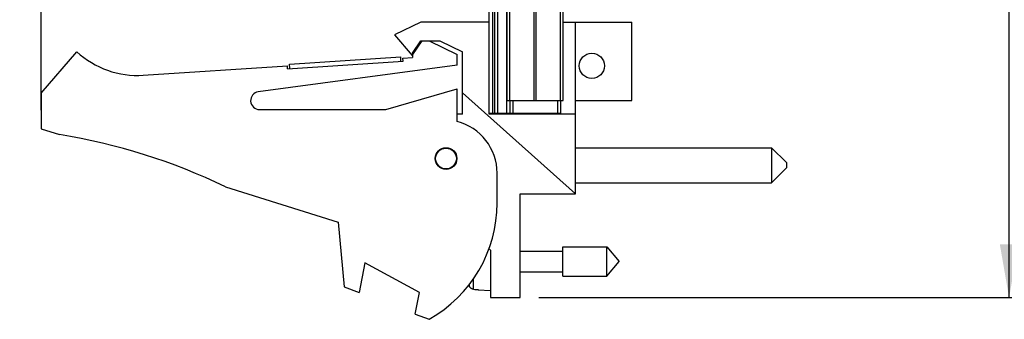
# Model space of a CAD drawing. Header units: inches. Extents: x 0.2 to 16.8, y 0.1 to 10.8.
# Tile 5 of 14: x 8.1 to 11.4, y 2.7 to 3.7. Entities that reach past the tile are written whole.
import ezdxf

# ---------------------------------------------------------------- set-up
doc = ezdxf.new("R2010")
doc.units = ezdxf.units.IN
doc.header["$LTSCALE"] = 0.935
doc.header["$MEASUREMENT"] = 0
doc.layers.get('0').update_dxf_attribs({"linetype": 'CONTINUOUS'})
doc.layers.add('DIMENSIONS', color=7, linetype='CONTINUOUS')
doc.styles.get("Standard").update_dxf_attribs({"font": 'txt', "width": 0.8})
doc.dimstyles.new('DIMSTYLE_1', dxfattribs={"dimtxt": 0.125, "dimasz": 0.18, "dimexe": 0.18, "dimexo": 0.0625, "dimgap": 0.09, "dimtad": 0, "dimtih": 1, "dimtoh": 1, "dimdec": 3, "dimzin": 4, "dimdsep": 46, "dimtxsty": 'STANDARD', "dimblk": '_FILLED', "dimblk1": '_FILLED', "dimblk2": '_FILLED', "dimcen": 0.09, "dimadec": 0, "dimazin": 0, "dimtp": 0.001, "dimtm": 0.001, "dimtfac": 1, "dimtdec": 3, "dimtofl": 0, "dimtmove": 0, "dimatfit": 3, "dimldrblk": '_FILLED', "dimfxl": 1, "dimtolj": 1, "dimtzin": 4, "dimarcsym": 0})
doc.dimstyles.new('DIMSTYLE_2', dxfattribs={"dimtxt": 0.125, "dimasz": 0.18, "dimexe": 0.18, "dimexo": 0.0625, "dimgap": 0.09, "dimtad": 0, "dimtih": 1, "dimtoh": 1, "dimdec": 3, "dimzin": 4, "dimdsep": 46, "dimtxsty": 'STANDARD', "dimblk": '_FILLED', "dimblk1": '_FILLED', "dimblk2": '_FILLED', "dimcen": 0.09, "dimadec": 0, "dimazin": 0, "dimtp": 0.001, "dimtm": 0.001, "dimtfac": 1, "dimtdec": 3, "dimtofl": 0, "dimtmove": 0, "dimatfit": 3, "dimldrblk": '_FILLED', "dimfxl": 1, "dimtolj": 1, "dimtzin": 4, "dimarcsym": 0})

# ---------------------------------------------------------------- blocks, each defined once
blk = doc.blocks.new('*D3')
at = {"layer": 'DIMENSIONS', "color": 2, "linetype": 'CONTINUOUS'}
blk.add_line((8.1303, 3.3785), (8.1303, 8.4994), dxfattribs=at)
at = {"layer": 'DIMENSIONS', "color": 2, "linetype": 'CONTINUOUS', "width": 0.8}
for s, p in [(']', (8.1928, 9.7869)), ('40.84', (8.1928, 9.2869)), ('[', (8.1928, 9.1869)), ('1.608', (8.1928, 8.5619))]:
    blk.add_text(s, height=0.125, rotation=90, dxfattribs=at).set_placement(p)
blk = doc.blocks.new('_FILLED')
at = {"color": 0, "linetype": 'BYBLOCK'}
blk.add_solid([(0, 0), (-1, 0.174), (-1, -0.174)], dxfattribs=at)
blk = doc.blocks.new('*D4')
at = {"layer": 'DIMENSIONS', "color": 2, "linetype": 'CONTINUOUS'}
for p, q in [((9.7308, 7.8119), (11.5143, 7.8119)), ((11.3893, 7.8119), (11.3893, 5.7256)), ((11.3893, 2.747), (11.3893, 5.4756)), ((9.8058, 2.747), (11.5143, 2.747))]:
    blk.add_line(p, q, dxfattribs=at)
at = {"layer": 'DIMENSIONS', "color": 2, "linetype": 'CONTINUOUS', "xscale": 0.18, "yscale": 0.18, "zscale": 0.18}
for p, rotation in [((11.3893, 7.8119), 90), ((11.3893, 2.747), 270)]:
    blk.add_blockref('_FILLED', p, dxfattribs=dict(at, rotation=rotation))
at = {"layer": 'DIMENSIONS', "color": 2, "linetype": 'CONTINUOUS', "width": 0.8}
for s, p in [('[', (11.3018, 5.5381)), (']', (12.0018, 5.5381)), ('5.065', (10.6768, 5.5381)), ('128.65', (11.4018, 5.5381))]:
    blk.add_text(s, height=0.125, dxfattribs=at).set_placement(p)

msp = doc.modelspace()

# ---------------------------------------------------------------- linework, layer by layer
at = {"color": 7, "linetype": 'CONTINUOUS'}
for p, q in [((9.6383, 3.366), (9.6383, 7.8119)), ((9.6503, 7.8119), (9.6503, 3.3689)), ((9.6563, 7.8119), (9.6563, 3.3689)), ((9.6683, 3.3689), (9.6683, 7.8119)), ((9.6975, 3.3689), (9.6975, 7.8119)), ((9.6993, 3.4119), (9.6993, 7.4119)), ((9.7083, 3.4119), (9.7083, 7.4119)), ((9.7902, 3.4119), (9.7902, 7.4119)), ((9.7965, 3.4119), (9.7965, 7.4119)), ((9.8784, 3.4119), (9.8784, 7.4119)), ((9.8873, 3.4119), (9.8873, 7.4119)), ((9.4083, 3.676), (9.3193, 3.633)), ((9.6383, 3.676), (9.4083, 3.676)), ((9.8873, 3.676), (10.1193, 3.676)), ((9.9293, 3.097), (9.9293, 3.676)), ((10.1193, 3.411), (10.1193, 3.676)), ((9.3193, 3.633), (9.3793, 3.563)), ((9.3793, 3.563), (9.4125, 3.613)), ((9.3803, 3.5705), (9.4085, 3.613)), ((9.4085, 3.613), (9.4725, 3.613)), ((9.4363, 3.613), (9.5303, 3.566)), ((9.4725, 3.613), (9.5483, 3.576)), ((8.1303, 3.436), (8.2503, 3.576)), ((8.9664, 3.5339), (9.3406, 3.5584)), ((9.3416, 3.5434), (9.3406, 3.5584)), ((9.3484, 3.5539), (9.3803, 3.556)), ((9.3491, 3.5439), (9.3484, 3.5539)), ((9.3803, 3.5705), (9.3803, 3.556)), ((9.5303, 3.531), (9.5303, 3.566)), ((9.5483, 3.366), (9.5483, 3.576)), ((8.4739, 3.4966), (8.9592, 3.5284)), ((9.5303, 3.531), (8.8613, 3.4407)), ((8.9599, 3.5184), (8.9592, 3.5284)), ((8.9599, 3.5184), (9.3491, 3.5439)), ((8.9674, 3.5189), (8.9664, 3.5339)), ((9.2903, 3.381), (9.5303, 3.451)), ((9.5303, 3.341), (9.5303, 3.451)), ((8.1303, 3.436), (8.1303, 3.316)), ((9.9293, 3.097), (9.5483, 3.4376)), ((9.6993, 3.4119), (9.8873, 3.4119)), ((9.7083, 3.4119), (9.7083, 3.3689)), ((9.7183, 3.4119), (9.7183, 3.3689)), ((9.8683, 3.4119), (9.8683, 3.3689)), ((9.8783, 3.4119), (9.8783, 3.3689)), ((9.9293, 3.411), (10.1193, 3.411)), ((8.8653, 3.381), (9.2903, 3.381)), ((9.5483, 3.366), (9.5303, 3.366)), ((9.6383, 3.3689), (9.8783, 3.3689)), ((9.9293, 3.366), (9.6383, 3.366)), ((9.7433, 3.3689), (9.7433, 3.366)), ((8.1303, 3.316), (8.1923, 3.2965)), ((9.9293, 3.2523), (10.5893, 3.2523)), ((10.5893, 3.2523), (10.6393, 3.2023)), ((10.5893, 3.2523), (10.5893, 3.1343)), ((10.5893, 3.1343), (10.6393, 3.1843)), ((10.6393, 3.2023), (10.6393, 3.1843)), ((9.6653, 3.066), (9.6653, 3.1667)), ((8.7503, 3.1207), (9.1303, 3.001)), ((9.9293, 3.1343), (10.5893, 3.1343)), ((9.7433, 3.097), (9.9293, 3.097)), ((9.7433, 2.747), (9.7433, 3.097)), ((9.1303, 3.001), (9.1503, 2.784)), ((9.887, 2.9182), (10.0351, 2.9182)), ((9.887, 2.8198), (9.887, 2.9182)), ((10.0351, 2.9182), (10.0764, 2.869)), ((10.0351, 2.8198), (10.0351, 2.9182)), ((9.6371, 2.9122), (9.6433, 2.907)), ((9.6433, 2.907), (9.6433, 2.747)), ((9.7433, 2.904), (9.887, 2.904)), ((9.2203, 2.8647), (9.2003, 2.7647)), ((9.4043, 2.7647), (9.2203, 2.8647)), ((10.0351, 2.8198), (10.0764, 2.869)), ((9.7433, 2.8339), (9.887, 2.8339)), ((9.887, 2.8198), (10.0351, 2.8198)), ((9.5719, 2.7869), (9.5719, 2.7933)), ((9.5862, 2.7753), (9.5862, 2.8112)), ((9.1503, 2.784), (9.2003, 2.7647)), ((9.3897, 2.6919), (9.4043, 2.7647)), ((9.602, 2.7743), (9.602, 2.7733)), ((9.602, 2.7733), (9.6433, 2.7709)), ((9.6433, 2.747), (9.7433, 2.747)), ((9.3897, 2.6919), (9.4363, 2.674))]:
    msp.add_line(p, q, dxfattribs=at)
for centre, radius in [((9.9843, 3.5284), 0.0425), ((9.4933, 3.216), 0.0365), ((9.4933, 3.216), 0.035)]:
    msp.add_circle(centre, radius, dxfattribs=at)
for centre, radius, start, end in [((8.4543, 3.796), 0.3, 227.1666, 273.7467), ((8.8653, 3.411), 0.03, 97.6845, 270), ((9.4853, 3.1667), 0.18, 0, 75.5225), ((7.869, 1.2965), 2.026, 64.2145, 80.8167), ((9.2153, 3.066), 0.45, 299.4136, 360)]:
    msp.add_arc(centre, radius, start, end, dxfattribs=at)
for points in [[(9.5727, 2.7846), (9.5724, 2.7854), (9.5721, 2.7861), (9.5719, 2.7869)], [(9.5862, 2.7753), (9.5854, 2.7753), (9.5846, 2.7754), (9.5838, 2.7756)], [(9.5862, 2.7753), (9.5888, 2.7751), (9.5915, 2.7749), (9.5941, 2.7748)], [(9.5941, 2.7748), (9.5967, 2.7746), (9.5994, 2.7745), (9.602, 2.7743)]]:
    msp.add_open_spline(points, degree=3, dxfattribs=at)
msp.add_open_spline([(9.5838, 2.7756), (9.583, 2.7758), (9.5814, 2.7762), (9.5792, 2.7773), (9.5771, 2.7787), (9.5754, 2.7805), (9.5739, 2.7824), (9.5731, 2.7839), (9.5727, 2.7846)], degree=3, knots=[0, 0, 0, 0, 0.166738, 0.333466, 0.500166, 0.666798, 0.833406, 1, 1, 1, 1], dxfattribs=at)

# ---------------------------------------------------------------- dimensions: what is measured, and where the dimension line sits
at = {"layer": 'DIMENSIONS', "color": 2, "linetype": 'CONTINUOUS'}
dim = msp.add_ordinate_dim(feature_location=(8.1303, 3.3785), offset=(0, 5.1209), dtype=1, origin=(9.7383, 7.8119), dimstyle='DIMSTYLE_1', dxfattribs=at)
dim.commit()
dim.dimension.update_dxf_attribs({"geometry": '*D3', "text_midpoint": (8.1303, 9.2244)})
dim = msp.add_linear_dim(base=(11.3893, 2.747), p1=(9.7308, 7.8119), p2=(9.8058, 2.747), angle=270, dimstyle='DIMSTYLE_2', dxfattribs=at)
dim.commit()
dim.dimension.update_dxf_attribs({"geometry": '*D4', "text_midpoint": (11.3893, 5.6006), "dimtype": 160})

doc.saveas('drawing.dxf')
